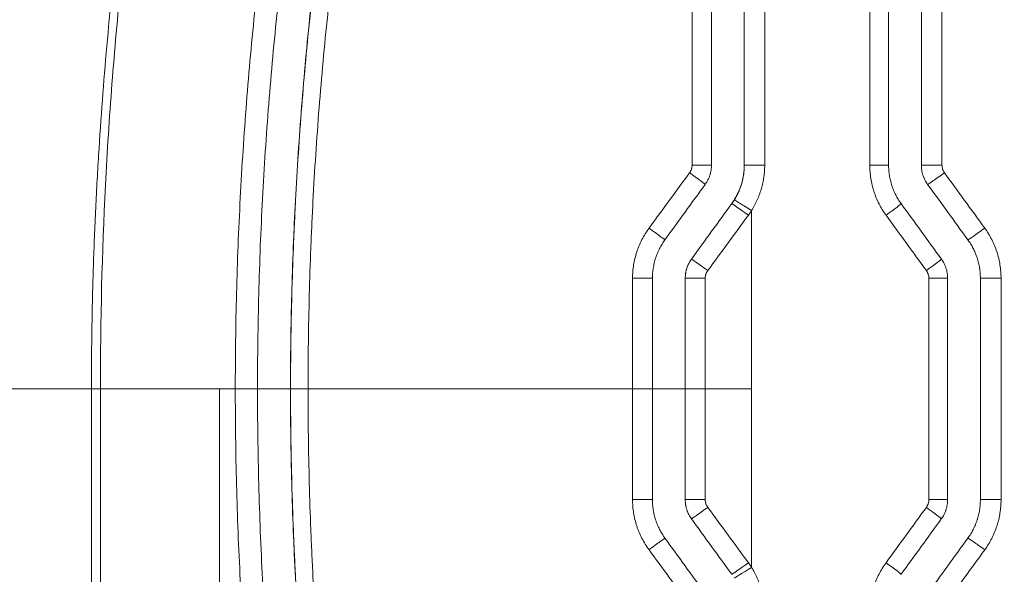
# Model space of a CAD drawing. Header units: millimetres. Extents: x 0 to 594, y 0 to 420.
# Tile 85 of 256: x 167.13 to 174.63, y 329.41 to 333.64. Entities that reach past the tile are written whole.
import ezdxf

# ---------------------------------------------------------------- set-up
doc = ezdxf.new("R2010")
doc.units = ezdxf.units.MM
doc.layers.add('1', color=7, linetype='Continuous', true_color=0xffffff)
doc.styles.add('Arial Unicode MS', font='txt')
doc.dimstyles.get("Standard").update_dxf_attribs({"dimtxt": 0.18, "dimasz": 0.18, "dimexe": 0.18, "dimexo": 0.0625, "dimgap": 0.09, "dimtad": 0, "dimtih": 1, "dimtoh": 1, "dimdec": 4, "dimzin": 0, "dimdsep": 46, "dimtxsty": 'Standard', "dimcen": 0.09, "dimadec": 0, "dimazin": 0, "dimtfac": 1, "dimtdec": 4, "dimtofl": 0, "dimtmove": 0, "dimatfit": 3, "dimfxl": 0, "dimtolj": 1, "dimtzin": 0, "dimarcsym": 0})

# ---------------------------------------------------------------- blocks, each defined once
blk = doc.blocks.new('_U7')
at = {"layer": '1', "color": 18, "lineweight": 13}
for p, q in [((142.2461, 334.5207), (158.2372, 334.5207)), ((156.2372, 334.5207), (156.2372, 246.0979)), ((142.2461, 295.1279), (158.2372, 295.1279)), ((156.2372, 246.0979), (161.2372, 246.0979))]:
    blk.add_line(p, q, dxfattribs=at)
at = {"layer": '1', "color": 18}
for points in [[(156.2372, 334.5207), (157.175, 331.0207), (155.2994, 331.0207)], [(156.2372, 295.1279), (155.2994, 298.6279), (157.175, 298.6279)]]:
    blk.add_solid(points, dxfattribs=at)
at = {"layer": '1', "color": 18, "linetype": 'Continuous', "lineweight": 13, "char_height": 2.5, "attachment_point": 7, "line_spacing_factor": 1.047437, "style": 'Arial Unicode MS'}
for s, insert in [('\\fArial Unicode MS|b0|i0;\\W1.0000;0.8', (162.8697, 244.2152)), ('\\fArial Unicode MS|b0|i0;\\W1.0000;CTRS', (169.9747, 244.2152)), ('\\fArial Unicode MS|b0|i0;\\W1.0000;FWD LIFTING POINTS ', (162.8697, 239.1709))]:
    blk.add_mtext(s, dxfattribs=dict(at, insert=insert))

msp = doc.modelspace()

# ---------------------------------------------------------------- linework, layer by layer
at = {"layer": '1', "color": 155, "linetype": 'Continuous', "lineweight": 13}
for p, q in [((172.6458, 332.5312), (172.6458, 334.2162)), ((172.8011, 334.2162), (172.8011, 332.5312)), ((173.6016, 332.5312), (173.6016, 334.2162)), ((174.1518, 334.2162), (174.1518, 332.5312)), ((172.6458, 332.5312), (172.6458, 332.5312)), ((172.6458, 332.5312), (172.8011, 332.5312)), ((173.7451, 332.5312), (173.6016, 332.5312)), ((173.9948, 332.5312), (174.1518, 332.5312)), ((172.5504, 332.2373), (172.5504, 332.2373)), ((172.2437, 331.815), (172.2437, 331.815)), ((172.1959, 331.6681), (172.196, 331.6681)), ((174.1947, 331.6681), (174.0518, 331.6681)), ((174.0518, 329.9805), (174.0518, 331.6681)), ((174.4443, 331.6681), (174.6019, 331.6681)), ((174.6019, 331.6681), (174.6019, 329.9805)), ((167.6712, 312.7243), (167.6712, 330.8243)), ((167.7403, 312.7243), (167.7403, 330.8243)), ((172.196, 329.9805), (172.1959, 329.9805)), ((174.0518, 329.9805), (174.1947, 329.9805)), ((174.6019, 329.9805), (174.4443, 329.9805)), ((172.2437, 329.8336), (172.2437, 329.8336))]:
    msp.add_line(p, q, dxfattribs=at)
at = {"layer": '1', "color": 155, "linetype": 'Continuous', "lineweight": 18}
for p, q in [((173.7451, 332.5312), (173.7451, 334.2162)), ((173.9948, 334.2162), (173.9948, 332.5312)), ((174.1947, 329.9805), (174.1947, 331.6681)), ((174.4443, 331.6681), (174.4443, 329.9805)), ((168.6471, 329.0511), (168.6471, 330.8243))]:
    msp.add_line(p, q, dxfattribs=at)
at = {"layer": '1', "color": 155, "linetype": 'Continuous', "lineweight": 13}
for centre, major_axis, ratio, start_param, end_param in [((172.2459, 332.5312), (0.15, 0), 0.000318, 4.72565, 6.299917), ((172.2268, 332.4724), (0.1213, -0.0882), 0.006954, 6.270835, 7.843815), ((174.1637, 332.4724), (-0.1214, -0.0881), 0.028403, 0.038667, 1.609913), ((172.6958, 332.1847), (-0.1269, 0.0799), 0.018599, 4.682849, 6.253646), ((172.6717, 332.1491), (-0.1214, 0.0881), 0.019768, 4.68517, 6.254942), ((173.7192, 332.1491), (0.1214, 0.0881), 0.026014, 4.748212, 6.311433), ((168.776, 333.5922), (110.6152, -152.0662), 0.016777, 1.546327, 1.549104), ((171.92, 332.0502), (0.1213, -0.0882), 0.002034, 4.711207, 6.284062), ((174.4701, 332.0502), (-0.1214, -0.0881), 0.030051, 0.040938, 1.612183), ((172.365, 331.7269), (-0.1214, 0.0882), 0.010259, 4.697821, 6.254946), ((174.0256, 331.7269), (0.1214, 0.0881), 0.027661, 4.750482, 6.311434), ((171.7958, 331.6681), (0.15, 0), 0.001389, 4.704003, 6.278093), ((172.3459, 331.6681), (-0.15, 0), 0.000298, 0.034907, 1.587595), ((171.7958, 329.9805), (-0.15, 0), 0.001389, 3.146685, 4.720775), ((172.3459, 329.9805), (0.15, 0), 0.000298, 1.553998, 3.106686), ((172.365, 329.9218), (0.1214, 0.0882), 0.010259, 3.169832, 4.726956), ((168.9953, 328.1278), (-108.2098, -148.7647), 0.016413, 1.591955, 1.594793), ((174.0256, 329.9218), (-0.1214, 0.0881), 0.027661, 3.113344, 4.674296), ((171.92, 329.5985), (-0.1213, -0.0882), 0.002034, 3.140716, 4.713571), ((174.4701, 329.5985), (0.1214, -0.0881), 0.030051, 1.529409, 3.100655), ((172.6717, 329.4995), (0.1214, 0.0881), 0.019768, 3.169836, 4.739608), ((173.7192, 329.4995), (-0.1214, 0.0881), 0.026014, 3.113345, 4.676566), ((172.6958, 329.4639), (-0.1269, -0.0799), 0.018599, 0.02954, 1.600336)]:
    msp.add_ellipse(centre, major_axis=major_axis, ratio=ratio, start_param=start_param, end_param=end_param, dxfattribs=at)
at = {"layer": '1', "color": 155, "linetype": 'Continuous', "lineweight": 18}
for centre, major_axis, ratio, start_param, end_param in [((168.9112, 334.2267), (109.0096, -150.0679), 0.016549, 1.543685, 1.546498), ((169.1376, 333.6032), (107.8163, -148.4276), 0.016369, 1.54686, 1.549705), ((168.9599, 327.9893), (-109.79, -151.1404), 0.016667, 1.592311, 1.595105), ((168.6906, 327.3363), (-111.2669, -153.1697), 0.016891, 1.595653, 1.59841)]:
    msp.add_ellipse(centre, major_axis=major_axis, ratio=ratio, start_param=start_param, end_param=end_param, dxfattribs=at)
at = {"layer": '1', "color": 155, "linetype": 'Continuous', "lineweight": 13}
for points, knots in [([(167.1826, 337.2244), (167.071, 336.7013), (166.9235, 335.9096), (166.7876, 334.9774), (166.7372, 334.5764), (166.7054, 334.3088), (166.6904, 334.1748), (166.6198, 333.5045), (166.5669, 332.8321), (166.5361, 332.1617), (166.5256, 331.8937), (166.5212, 331.7599), (166.5107, 331.3587), (166.5072, 331.0916), (166.5072, 330.8243)], [0, 0, 0, 0, 0.25, 0.375, 0.4375, 0.4375, 0.5, 0.5, 0.75, 0.8125, 0.8125, 0.875, 0.875, 1, 1, 1, 1]), ([(167.6712, 330.8243), (167.6713, 330.9793), (167.6739, 331.286), (167.6811, 331.5864), (167.6904, 331.8834), (167.6962, 332.0302), (167.7096, 332.3206), (167.7174, 332.4641), (167.7434, 332.8895), (167.7645, 333.1665), (167.8131, 333.707), (167.8407, 333.9706), (167.9011, 334.4844), (167.967, 334.985), (168.0791, 335.6963), (168.2016, 336.3682), (168.2886, 336.7902), (168.3329, 336.9948)], [0, 0, 0, 0, 0.0625, 0.125, 0.125, 0.1875, 0.1875, 0.25, 0.25, 0.375, 0.375, 0.5, 0.5, 0.625, 0.75, 0.875, 1, 1, 1, 1]), ([(168.3805, 336.9846), (168.2731, 336.4774), (168.1791, 335.9686), (168.0182, 334.9478), (167.9512, 334.4358), (167.8712, 333.6655), (167.8363, 333.2797), (167.809, 332.8931), (167.7925, 332.6352), (167.7851, 332.5061), (167.7523, 331.8603), (167.7396, 331.3423), (167.7403, 330.8243)], [0, 0, 0, 0, 0.25, 0.25, 0.5, 0.5, 0.625, 0.6875, 0.6875, 0.75, 0.75, 1, 1, 1, 1]), ([(168.7678, 330.8243), (168.7678, 331.0673), (168.7709, 331.3101), (168.7835, 331.7955), (168.793, 332.038), (168.8182, 332.5226), (168.834, 332.7648), (168.8718, 333.2488), (168.8939, 333.4906), (168.9254, 333.7927), (168.9319, 333.8531), (168.9453, 333.9739), (168.9661, 334.155), (168.9885, 334.3358), (169.0358, 334.6971), (169.0705, 334.9376), (169.1178, 335.2376), (169.1274, 335.2976), (169.1471, 335.4174), (169.1772, 335.5971), (169.2091, 335.7765), (169.2752, 336.1348), (169.3223, 336.3731), (169.3726, 336.6109)], [0, 0, 0, 0, 0.125, 0.125, 0.25, 0.25, 0.375, 0.375, 0.5, 0.5, 0.53125, 0.53125, 0.5625, 0.625, 0.625, 0.75, 0.75, 0.78125, 0.78125, 0.8125, 0.875, 0.875, 1, 1, 1, 1]), ([(169.1889, 330.8243), (169.189, 331.064), (169.1922, 331.3036), (169.2016, 331.663), (169.2056, 331.7827), (169.2127, 331.9624), (169.2152, 332.0222), (169.2208, 332.1419), (169.2355, 332.441), (169.2551, 332.7395), (169.2927, 333.2163), (169.3146, 333.4543), (169.3646, 333.9295), (169.3927, 334.1667), (169.455, 334.6404), (169.5235, 335.1132), (169.6044, 335.5845), (169.6916, 336.055), (169.7382, 336.2899), (169.788, 336.5243)], [0, 0, 0, 0, 0.125, 0.125, 0.1875, 0.1875, 0.21875, 0.21875, 0.25, 0.375, 0.375, 0.5, 0.5, 0.625, 0.625, 0.75, 0.875, 0.875, 1, 1, 1, 1]), ([(169.9172, 336.4954), (169.8677, 336.2621), (169.8213, 336.0285), (169.7347, 335.5603), (169.6945, 335.3259), (169.6202, 334.8562), (169.5862, 334.621), (169.5242, 334.1497), (169.4963, 333.9137), (169.4467, 333.4409), (169.425, 333.2041), (169.3876, 332.7298), (169.3721, 332.4922), (169.3565, 332.1947), (169.3535, 332.1352), (169.3481, 332.0161), (169.3455, 331.9566), (169.3385, 331.7779), (169.3346, 331.6587), (169.3252, 331.3012), (169.3221, 331.0628), (169.3221, 330.8243)], [0, 0, 0, 0, 0.125, 0.125, 0.25, 0.25, 0.375, 0.375, 0.5, 0.5, 0.625, 0.625, 0.75, 0.75, 0.78125, 0.78125, 0.8125, 0.8125, 0.875, 0.875, 1, 1, 1, 1]), ([(172.2287, 332.4723), (172.2303, 332.4745), (172.2317, 332.4766), (172.2345, 332.4811), (172.2357, 332.4834), (172.2393, 332.4903), (172.2413, 332.4951), (172.2434, 332.5014), (172.2438, 332.5026), (172.2445, 332.5052), (172.2455, 332.509), (172.2463, 332.5128), (172.2475, 332.5206), (172.2479, 332.5258), (172.2479, 332.5311)], [0, 0, 0, 0, 0.125, 0.125, 0.25, 0.25, 0.5, 0.5, 0.5625, 0.5625, 0.625, 0.75, 0.75, 1, 1, 1, 1]), ([(172.569, 332.2647), (172.5753, 332.2747), (172.5871, 332.295), (172.6026, 332.3266), (172.6114, 332.3483), (172.6164, 332.3622), (172.6174, 332.3649), (172.6194, 332.3705), (172.6222, 332.3789), (172.6248, 332.3873), (172.6296, 332.4042), (172.6353, 332.4268), (172.6413, 332.4611), (172.6438, 332.4843), (172.6454, 332.5076), (172.6458, 332.5194), (172.6458, 332.5312)], [0, 0, 0, 0, 0.125, 0.25, 0.375, 0.375, 0.40625, 0.40625, 0.4375, 0.5, 0.5, 0.625, 0.75, 0.875, 0.875, 1, 1, 1, 1]), ([(172.8011, 332.5312), (172.8011, 332.5158), (172.8006, 332.5006), (172.7984, 332.4703), (172.7952, 332.4401), (172.7873, 332.3955), (172.78, 332.366), (172.7737, 332.3441), (172.7703, 332.3332), (172.7666, 332.3223), (172.7641, 332.3151), (172.7629, 332.3114), (172.7563, 332.2935), (172.7448, 332.2652), (172.7246, 332.2241), (172.7092, 332.1977), (172.7011, 332.1847)], [0, 0, 0, 0, 0.125, 0.125, 0.25, 0.375, 0.5, 0.5, 0.5625, 0.59375, 0.59375, 0.625, 0.625, 0.75, 0.875, 1, 1, 1, 1]), ([(173.7258, 332.1491), (173.7157, 332.163), (173.7062, 332.1772), (173.6885, 332.2061), (173.6719, 332.2357), (173.6578, 332.2664), (173.6448, 332.2977), (173.6388, 332.3137), (173.6322, 332.334), (173.6309, 332.3381), (173.6284, 332.3463), (173.6272, 332.3504), (173.6237, 332.3628), (173.6216, 332.371), (173.6156, 332.3959), (173.609, 332.4292), (173.605, 332.463), (173.6023, 332.4969), (173.6016, 332.514), (173.6016, 332.5312)], [0, 0, 0, 0, 0.125, 0.125, 0.25, 0.375, 0.375, 0.5, 0.5, 0.53125, 0.53125, 0.5625, 0.5625, 0.625, 0.625, 0.75, 0.875, 0.875, 1, 1, 1, 1]), ([(174.1518, 332.5312), (174.1518, 332.5259), (174.1522, 332.5207), (174.1539, 332.5104), (174.1551, 332.5053), (174.1571, 332.499), (174.1575, 332.4978), (174.1584, 332.4953), (174.1599, 332.4916), (174.1615, 332.4881), (174.1651, 332.4811), (174.1678, 332.4766), (174.1709, 332.4724)], [0, 0, 0, 0, 0.25, 0.25, 0.5, 0.5, 0.5625, 0.5625, 0.625, 0.75, 0.75, 1, 1, 1, 1]), ([(172.7011, 332.1847), (172.7011, 332.1271), (172.7011, 331.6736), (172.7011, 331.2202), (172.7011, 330.8243)], [0, 0, 0, 0, 0.127109, 1, 1, 1, 1]), ([(171.7945, 331.6679), (171.7945, 331.6722), (171.7946, 331.6765), (171.7947, 331.685), (171.7951, 331.6979), (171.7959, 331.7106), (171.7979, 331.7361), (171.802, 331.7697), (171.8086, 331.8029), (171.8166, 331.8359), (171.8212, 331.8523), (171.8279, 331.8726), (171.8293, 331.8767), (171.8321, 331.8848), (171.8336, 331.8888), (171.838, 331.9009), (171.8412, 331.9089), (171.851, 331.9325), (171.8654, 331.9634), (171.8821, 331.993), (171.9, 332.022), (171.9095, 332.0362), (171.9197, 332.05)], [0, 0, 0, 0, 0.03125, 0.03125, 0.0625, 0.125, 0.125, 0.25, 0.375, 0.375, 0.5, 0.5, 0.53125, 0.53125, 0.5625, 0.5625, 0.625, 0.625, 0.75, 0.875, 0.875, 1, 1, 1, 1]), ([(174.4777, 332.0502), (174.4878, 332.0363), (174.4973, 332.0221), (174.515, 331.9931), (174.5316, 331.9636), (174.5458, 331.9328), (174.5588, 331.9015), (174.5647, 331.8856), (174.5713, 331.8652), (174.5726, 331.8611), (174.5751, 331.8529), (174.5763, 331.8488), (174.5798, 331.8365), (174.5819, 331.8282), (174.5879, 331.8033), (174.5945, 331.77), (174.5985, 331.7363), (174.6012, 331.7023), (174.6019, 331.6853), (174.6019, 331.6681)], [0, 0, 0, 0, 0.125, 0.125, 0.25, 0.375, 0.375, 0.5, 0.5, 0.53125, 0.53125, 0.5625, 0.5625, 0.625, 0.625, 0.75, 0.875, 0.875, 1, 1, 1, 1]), ([(172.196, 331.6681), (172.196, 331.6813), (172.197, 331.6943), (172.2001, 331.7137), (172.2014, 331.7201), (172.2037, 331.7297), (172.2045, 331.7328), (172.2063, 331.7392), (172.2073, 331.7423), (172.2124, 331.758), (172.2174, 331.77), (172.2292, 331.7932), (172.236, 331.8044), (172.2437, 331.815)], [0, 0, 0, 0, 0.25, 0.25, 0.375, 0.375, 0.4375, 0.4375, 0.5, 0.5, 0.75, 0.75, 1, 1, 1, 1]), ([(172.3677, 331.7268), (172.3646, 331.7226), (172.3591, 331.7137), (172.355, 331.704), (172.353, 331.6978), (172.3526, 331.6965), (172.3519, 331.694), (172.3509, 331.6902), (172.3501, 331.6863), (172.3489, 331.6786), (172.3484, 331.6733), (172.3484, 331.668)], [0, 0, 0, 0, 0.25, 0.5, 0.5, 0.5625, 0.5625, 0.625, 0.75, 0.75, 1, 1, 1, 1]), ([(174.0518, 331.6681), (174.0518, 331.6734), (174.0514, 331.6786), (174.0497, 331.6889), (174.0485, 331.6939), (174.0465, 331.7002), (174.0461, 331.7014), (174.0452, 331.7039), (174.0437, 331.7076), (174.0421, 331.7111), (174.0385, 331.7181), (174.0358, 331.7226), (174.0327, 331.7269)], [0, 0, 0, 0, 0.25, 0.25, 0.5, 0.5, 0.5625, 0.5625, 0.625, 0.75, 0.75, 1, 1, 1, 1]), ([(166.5072, 330.8243), (166.5479, 330.8243), (166.5897, 330.8243), (166.6756, 330.8243), (166.7196, 330.8243), (166.8097, 330.8243), (166.8558, 330.8243), (166.95, 330.8243), (166.998, 330.8243), (167.0958, 330.8243), (167.1457, 330.8243), (167.2469, 330.8243), (167.2983, 330.8243), (167.4026, 330.8243), (167.4554, 330.8243), (167.5624, 330.8243), (167.6165, 330.8243), (167.6712, 330.8243)], [0, 0, 0, 0, 0.125, 0.125, 0.25, 0.25, 0.375, 0.375, 0.5, 0.5, 0.625, 0.625, 0.75, 0.75, 0.875, 0.875, 1, 1, 1, 1]), ([(169.3726, 325.0378), (169.3223, 325.2755), (169.2752, 325.5138), (169.2091, 325.8721), (169.1772, 326.0515), (169.1471, 326.2312), (169.1274, 326.3511), (169.1178, 326.4111), (169.0705, 326.7111), (169.0358, 326.9515), (168.9885, 327.3129), (168.9661, 327.4937), (168.9453, 327.6748), (168.9319, 327.7955), (168.9254, 327.8559), (168.8939, 328.158), (168.8718, 328.3998), (168.834, 328.8838), (168.8182, 329.126), (168.793, 329.6107), (168.7835, 329.8532), (168.7709, 330.3385), (168.7678, 330.5813), (168.7678, 330.8243)], [0, 0, 0, 0, 0.125, 0.125, 0.1875, 0.21875, 0.21875, 0.25, 0.25, 0.375, 0.375, 0.4375, 0.46875, 0.46875, 0.5, 0.5, 0.625, 0.625, 0.75, 0.75, 0.875, 0.875, 1, 1, 1, 1]), ([(169.788, 325.1243), (169.7382, 325.3588), (169.6916, 325.5936), (169.6044, 326.0641), (169.5235, 326.5354), (169.455, 327.0083), (169.3927, 327.4819), (169.3646, 327.7191), (169.3146, 328.1944), (169.2927, 328.4324), (169.2551, 328.9091), (169.2355, 329.2076), (169.2208, 329.5067), (169.2152, 329.6264), (169.2127, 329.6863), (169.2056, 329.8659), (169.2016, 329.9857), (169.1922, 330.345), (169.189, 330.5846), (169.1889, 330.8243)], [0, 0, 0, 0, 0.125, 0.125, 0.25, 0.375, 0.375, 0.5, 0.5, 0.625, 0.625, 0.75, 0.78125, 0.78125, 0.8125, 0.8125, 0.875, 0.875, 1, 1, 1, 1]), ([(169.3221, 330.8243), (169.3221, 330.5858), (169.3252, 330.3474), (169.3346, 329.9899), (169.3385, 329.8708), (169.3455, 329.6921), (169.3481, 329.6325), (169.3535, 329.5134), (169.3565, 329.4539), (169.3721, 329.1565), (169.3876, 328.9189), (169.425, 328.4445), (169.4467, 328.2077), (169.4963, 327.7349), (169.5242, 327.4989), (169.5862, 327.0277), (169.6202, 326.7924), (169.6945, 326.3227), (169.7347, 326.0883), (169.8213, 325.6202), (169.8677, 325.3865), (169.9172, 325.1532)], [0, 0, 0, 0, 0.125, 0.125, 0.1875, 0.1875, 0.21875, 0.21875, 0.25, 0.25, 0.375, 0.375, 0.5, 0.5, 0.625, 0.625, 0.75, 0.75, 0.875, 0.875, 1, 1, 1, 1]), ([(172.7011, 330.8243), (172.7011, 330.4285), (172.7011, 329.975), (172.7011, 329.5215), (172.7011, 329.4639)], [0, 0, 0, 0, 0.872891, 1, 1, 1, 1]), ([(171.9197, 329.5986), (171.9095, 329.6125), (171.9, 329.6266), (171.8821, 329.6556), (171.8654, 329.6853), (171.851, 329.7161), (171.8412, 329.7398), (171.838, 329.7477), (171.8336, 329.7598), (171.8321, 329.7638), (171.8293, 329.7719), (171.8279, 329.776), (171.8212, 329.7963), (171.8166, 329.8127), (171.8086, 329.8457), (171.802, 329.8789), (171.7979, 329.9126), (171.7959, 329.938), (171.7951, 329.9508), (171.7947, 329.9636), (171.7946, 329.9722), (171.7945, 329.9765), (171.7945, 329.9808)], [0, 0, 0, 0, 0.125, 0.125, 0.25, 0.375, 0.375, 0.4375, 0.4375, 0.46875, 0.46875, 0.5, 0.5, 0.625, 0.625, 0.75, 0.875, 0.875, 0.9375, 0.96875, 0.96875, 1, 1, 1, 1]), ([(172.2437, 329.8336), (172.236, 329.8443), (172.2292, 329.8554), (172.2174, 329.8786), (172.2124, 329.8907), (172.2073, 329.9063), (172.2063, 329.9095), (172.2045, 329.9158), (172.2037, 329.919), (172.2014, 329.9285), (172.2001, 329.9349), (172.197, 329.9543), (172.196, 329.9673), (172.196, 329.9805)], [0, 0, 0, 0, 0.25, 0.25, 0.5, 0.5, 0.5625, 0.5625, 0.625, 0.625, 0.75, 0.75, 1, 1, 1, 1]), ([(172.3484, 329.9806), (172.3484, 329.9753), (172.3489, 329.9701), (172.3501, 329.9623), (172.3509, 329.9585), (172.3519, 329.9547), (172.3526, 329.9521), (172.353, 329.9509), (172.355, 329.9446), (172.3591, 329.935), (172.3646, 329.9261), (172.3677, 329.9218)], [0, 0, 0, 0, 0.25, 0.25, 0.375, 0.4375, 0.4375, 0.5, 0.5, 0.75, 1, 1, 1, 1]), ([(174.0327, 329.9218), (174.0358, 329.926), (174.0385, 329.9305), (174.0421, 329.9375), (174.0437, 329.9411), (174.0452, 329.9447), (174.0461, 329.9472), (174.0465, 329.9484), (174.0485, 329.9547), (174.0497, 329.9598), (174.0514, 329.9701), (174.0518, 329.9753), (174.0518, 329.9805)], [0, 0, 0, 0, 0.25, 0.25, 0.375, 0.4375, 0.4375, 0.5, 0.5, 0.75, 0.75, 1, 1, 1, 1]), ([(174.6019, 329.9805), (174.6019, 329.9634), (174.6012, 329.9463), (174.5985, 329.9124), (174.5945, 329.8786), (174.5879, 329.8453), (174.5819, 329.8204), (174.5798, 329.8122), (174.5763, 329.7998), (174.5751, 329.7957), (174.5726, 329.7875), (174.5713, 329.7834), (174.5647, 329.7631), (174.5588, 329.7471), (174.5458, 329.7158), (174.5316, 329.6851), (174.515, 329.6555), (174.4973, 329.6265), (174.4878, 329.6124), (174.4777, 329.5985)], [0, 0, 0, 0, 0.125, 0.125, 0.25, 0.375, 0.375, 0.4375, 0.4375, 0.46875, 0.46875, 0.5, 0.5, 0.625, 0.625, 0.75, 0.875, 0.875, 1, 1, 1, 1]), ([(173.6016, 329.1175), (173.6016, 329.1347), (173.6023, 329.1517), (173.605, 329.1856), (173.609, 329.2194), (173.6156, 329.2527), (173.6216, 329.2776), (173.6237, 329.2859), (173.6272, 329.2982), (173.6284, 329.3024), (173.6309, 329.3106), (173.6322, 329.3146), (173.6388, 329.335), (173.6448, 329.3509), (173.6578, 329.3822), (173.6719, 329.413), (173.6885, 329.4425), (173.7062, 329.4715), (173.7157, 329.4857), (173.7258, 329.4995)], [0, 0, 0, 0, 0.125, 0.125, 0.25, 0.375, 0.375, 0.4375, 0.4375, 0.46875, 0.46875, 0.5, 0.5, 0.625, 0.625, 0.75, 0.875, 0.875, 1, 1, 1, 1]), ([(172.7011, 329.4639), (172.7092, 329.4509), (172.7246, 329.4245), (172.7448, 329.3835), (172.7563, 329.3552), (172.7629, 329.3372), (172.7641, 329.3336), (172.7666, 329.3263), (172.7703, 329.3155), (172.7737, 329.3045), (172.78, 329.2826), (172.7873, 329.2532), (172.7952, 329.2085), (172.7984, 329.1784), (172.8006, 329.1481), (172.8011, 329.1328), (172.8011, 329.1175)], [0, 0, 0, 0, 0.125, 0.25, 0.375, 0.375, 0.40625, 0.40625, 0.4375, 0.5, 0.5, 0.625, 0.75, 0.875, 0.875, 1, 1, 1, 1])]:
    msp.add_open_spline(points, degree=3, knots=knots, dxfattribs=at)
at = {"layer": '1', "color": 155, "linetype": 'Continuous', "lineweight": 18}
for points, knots in [([(169.5413, 336.5761), (169.4909, 336.3391), (169.3966, 335.8644), (169.315, 335.3884), (169.2396, 334.9117), (169.1704, 334.4344), (169.1138, 333.9557), (169.0635, 333.4764), (169.0414, 333.2364), (169.0036, 332.7558), (168.9878, 332.5151), (168.9624, 332.0332), (168.9529, 331.7919), (168.9402, 331.3086), (168.9369, 331.0666), (168.9369, 330.8243)], [0, 0, 0, 0, 0.125, 0.25, 0.25, 0.375, 0.5, 0.5, 0.625, 0.625, 0.75, 0.75, 0.875, 0.875, 1, 1, 1, 1]), ([(169.1881, 330.8243), (169.1882, 331.0644), (169.1946, 331.544), (169.2135, 332.0223), (169.2386, 332.4999), (169.2699, 332.9769), (169.3136, 333.4525), (169.3635, 333.9275), (169.3916, 334.1647), (169.4539, 334.6384), (169.4882, 334.8749), (169.5629, 335.3473), (169.6034, 335.5832), (169.6906, 336.0542), (169.7373, 336.2894), (169.7872, 336.5243)], [0, 0, 0, 0, 0.125, 0.25, 0.25, 0.375, 0.5, 0.5, 0.625, 0.625, 0.75, 0.75, 0.875, 0.875, 1, 1, 1, 1]), ([(172.3482, 332.3842), (172.3559, 332.3949), (172.3628, 332.406), (172.3746, 332.4292), (172.3796, 332.4413), (172.3847, 332.4569), (172.3856, 332.4601), (172.3874, 332.4664), (172.3882, 332.4696), (172.3905, 332.4791), (172.3918, 332.4855), (172.3949, 332.5049), (172.3959, 332.5179), (172.3959, 332.5312)], [0, 0, 0, 0, 0.25, 0.25, 0.5, 0.5, 0.5625, 0.5625, 0.625, 0.625, 0.75, 0.75, 1, 1, 1, 1]), ([(172.6458, 332.5312), (172.6458, 332.5179), (172.6453, 332.5048), (172.6433, 332.4788), (172.6402, 332.4529), (172.6351, 332.4274), (172.6291, 332.402), (172.6255, 332.3894), (172.6205, 332.3738), (172.6194, 332.3706), (172.6173, 332.3644), (172.6161, 332.3613), (172.6127, 332.352), (172.6103, 332.3459), (172.6028, 332.3277), (172.5919, 332.304), (172.5791, 332.2812), (172.5654, 332.2589), (172.5582, 332.2479), (172.5504, 332.2373)], [0, 0, 0, 0, 0.125, 0.125, 0.25, 0.375, 0.375, 0.5, 0.5, 0.53125, 0.53125, 0.5625, 0.5625, 0.625, 0.625, 0.75, 0.875, 0.875, 1, 1, 1, 1]), ([(173.745, 332.5312), (173.745, 332.5179), (173.7456, 332.5048), (173.7476, 332.4787), (173.7507, 332.4528), (173.7558, 332.4271), (173.7604, 332.408), (173.7621, 332.4016), (173.7647, 332.3921), (173.7657, 332.389), (173.7676, 332.3827), (173.7686, 332.3795), (173.7736, 332.3639), (173.7782, 332.3516), (173.7882, 332.3275), (173.7991, 332.3039), (173.8118, 332.2811), (173.8254, 332.2589), (173.8327, 332.2479), (173.8404, 332.2373)], [0, 0, 0, 0, 0.125, 0.125, 0.25, 0.375, 0.375, 0.4375, 0.4375, 0.46875, 0.46875, 0.5, 0.5, 0.625, 0.625, 0.75, 0.875, 0.875, 1, 1, 1, 1]), ([(173.9948, 332.5312), (173.9948, 332.5179), (173.9958, 332.5049), (173.9999, 332.4792), (174.0029, 332.4665), (174.008, 332.4509), (174.009, 332.4478), (174.0113, 332.4416), (174.0125, 332.4385), (174.0163, 332.4294), (174.019, 332.4235), (174.0279, 332.4061), (174.0347, 332.3949), (174.0425, 332.3842)], [0, 0, 0, 0, 0.25, 0.25, 0.5, 0.5, 0.5625, 0.5625, 0.625, 0.625, 0.75, 0.75, 1, 1, 1, 1]), ([(171.9458, 331.6681), (171.9458, 331.6813), (171.9463, 331.6944), (171.9484, 331.7205), (171.9514, 331.7463), (171.9565, 331.7719), (171.9626, 331.7972), (171.9661, 331.8098), (171.9712, 331.8255), (171.9723, 331.8286), (171.9744, 331.8348), (171.9755, 331.8379), (171.9789, 331.8472), (171.9813, 331.8533), (171.9889, 331.8715), (171.9998, 331.8953), (172.0126, 331.9181), (172.0263, 331.9404), (172.0336, 331.9513), (172.0413, 331.962)], [0, 0, 0, 0, 0.125, 0.125, 0.25, 0.375, 0.375, 0.5, 0.5, 0.53125, 0.53125, 0.5625, 0.5625, 0.625, 0.625, 0.75, 0.875, 0.875, 1, 1, 1, 1]), ([(174.3489, 331.962), (174.3566, 331.9513), (174.3639, 331.9404), (174.3775, 331.9181), (174.3903, 331.8954), (174.4012, 331.8717), (174.4111, 331.8476), (174.4157, 331.8354), (174.4208, 331.8197), (174.4217, 331.8166), (174.4237, 331.8103), (174.4246, 331.8071), (174.4273, 331.7976), (174.4289, 331.7912), (174.4335, 331.7721), (174.4386, 331.7465), (174.4417, 331.7205), (174.4437, 331.6944), (174.4443, 331.6813), (174.4443, 331.6681)], [0, 0, 0, 0, 0.125, 0.125, 0.25, 0.375, 0.375, 0.5, 0.5, 0.53125, 0.53125, 0.5625, 0.5625, 0.625, 0.625, 0.75, 0.875, 0.875, 1, 1, 1, 1]), ([(172.2437, 331.815), (172.2359, 331.8044), (172.2291, 331.7932), (172.2173, 331.77), (172.2122, 331.758), (172.2072, 331.7423), (172.2062, 331.7392), (172.2044, 331.7328), (172.2036, 331.7297), (172.2013, 331.7201), (172.2, 331.7137), (172.1969, 331.6943), (172.1959, 331.6813), (172.1959, 331.6681)], [0, 0, 0, 0, 0.25, 0.25, 0.5, 0.5, 0.5625, 0.5625, 0.625, 0.625, 0.75, 0.75, 1, 1, 1, 1]), ([(174.1469, 331.815), (174.1547, 331.8044), (174.1615, 331.7932), (174.1704, 331.7757), (174.1731, 331.7698), (174.1769, 331.7607), (174.1781, 331.7576), (174.1803, 331.7515), (174.1814, 331.7483), (174.1865, 331.7327), (174.1895, 331.72), (174.1936, 331.6943), (174.1946, 331.6813), (174.1946, 331.6681)], [0, 0, 0, 0, 0.25, 0.25, 0.375, 0.375, 0.4375, 0.4375, 0.5, 0.5, 0.75, 0.75, 1, 1, 1, 1]), ([(167.7403, 330.8243), (167.7456, 330.8243), (167.7562, 330.8243), (167.772, 330.8243), (167.7879, 330.8243), (167.8037, 330.8243), (167.8195, 330.8243), (167.8354, 330.8243), (167.8512, 330.8243), (167.867, 330.8243), (167.8828, 330.8243), (167.8986, 330.8243), (167.9144, 330.8243), (167.9302, 330.8243), (167.9459, 330.8243), (167.9617, 330.8243), (167.9775, 330.8243), (167.9932, 330.8243), (168.009, 330.8243), (168.0247, 330.8243), (168.0404, 330.8243), (168.0562, 330.8243), (168.0719, 330.8243), (168.0876, 330.8243), (168.1033, 330.8243), (168.119, 330.8243), (168.1346, 330.8243), (168.1503, 330.8243), (168.166, 330.8243), (168.1816, 330.8243), (168.1973, 330.8243), (168.2129, 330.8243), (168.2285, 330.8243), (168.2442, 330.8243), (168.2598, 330.8243), (168.2754, 330.8243), (168.291, 330.8243), (168.3066, 330.8243), (168.3221, 330.8243), (168.3377, 330.8243), (168.3533, 330.8243), (168.3688, 330.8243), (168.3844, 330.8243), (168.3999, 330.8243), (168.4154, 330.8243), (168.4309, 330.8243), (168.4464, 330.8243), (168.4619, 330.8243), (168.4774, 330.8243), (168.4929, 330.8243), (168.5083, 330.8243), (168.5238, 330.8243), (168.5393, 330.8243), (168.5547, 330.8243), (168.5701, 330.8243), (168.5855, 330.8243), (168.6009, 330.8243), (168.6163, 330.8243), (168.6317, 330.8243), (168.642, 330.8243), (168.6471, 330.8243)], [0, 0, 0, 0, 0.017556, 0.035102, 0.052638, 0.070164, 0.087679, 0.105183, 0.122677, 0.140161, 0.157634, 0.175096, 0.192548, 0.209989, 0.22742, 0.24484, 0.262248, 0.279646, 0.297034, 0.31441, 0.331775, 0.349129, 0.366472, 0.383805, 0.401126, 0.418435, 0.435734, 0.453021, 0.470297, 0.487562, 0.504815, 0.522057, 0.539287, 0.556506, 0.573713, 0.590909, 0.608093, 0.625265, 0.642426, 0.659574, 0.676711, 0.693836, 0.710949, 0.72805, 0.745139, 0.762216, 0.779281, 0.796334, 0.813374, 0.830403, 0.847419, 0.864422, 0.881413, 0.898392, 0.915358, 0.932312, 0.949253, 0.966181, 0.983097, 1, 1, 1, 1]), ([(168.6471, 330.8243), (168.6472, 330.5288), (168.6472, 330.2332), (168.6472, 329.6422), (168.6472, 329.3466), (168.6471, 329.0511)], [0, 0, 0, 0, 0.5, 0.5, 1, 1, 1, 1]), ([(168.7678, 330.8243), (168.7621, 330.8243), (168.7506, 330.8243), (168.7334, 330.8243), (168.7162, 330.8243), (168.6989, 330.8243), (168.6817, 330.8243), (168.6644, 330.8243), (168.6529, 330.8243), (168.6471, 330.8243)], [0, 0, 0, 0, 0.142507, 0.285132, 0.427874, 0.570732, 0.713706, 0.856796, 1, 1, 1, 1]), ([(168.7678, 330.8243), (168.7728, 330.8243), (168.7826, 330.8243), (168.7925, 330.8243), (168.7999, 330.8243), (168.8024, 330.8243), (168.8073, 330.8243), (168.8097, 330.8243), (168.817, 330.8243), (168.8266, 330.8243), (168.8359, 330.8243), (168.8428, 330.8243), (168.8451, 330.8243), (168.8497, 330.8243), (168.8519, 330.8243), (168.8586, 330.8243), (168.8672, 330.8243), (168.8793, 330.8243), (168.8868, 330.8243), (168.8913, 330.8243), (168.8922, 330.8243), (168.894, 330.8243), (168.8966, 330.8243), (168.8991, 330.8243), (168.904, 330.8243), (168.9101, 330.8243), (168.9154, 330.8243), (168.9191, 330.8243), (168.9203, 330.8243), (168.922, 330.8243), (168.9226, 330.8243), (168.9237, 330.8243), (168.9242, 330.8243), (168.9268, 330.8243), (168.9304, 330.8243), (168.9331, 330.8243), (168.9353, 330.8243), (168.9362, 330.8243), (168.9369, 330.8243)], [0, 0, 0, 0, 0.0625, 0.125, 0.125, 0.15625, 0.15625, 0.1875, 0.1875, 0.25, 0.3125, 0.3125, 0.34375, 0.34375, 0.375, 0.375, 0.4375, 0.5, 0.5625, 0.5625, 0.578125, 0.578125, 0.59375, 0.625, 0.625, 0.6875, 0.75, 0.75, 0.78125, 0.78125, 0.796875, 0.796875, 0.8125, 0.8125, 0.875, 0.9375, 0.9375, 1, 1, 1, 1]), ([(168.9369, 330.8243), (168.9369, 330.582), (168.9402, 330.34), (168.9529, 329.8568), (168.9624, 329.6155), (168.9878, 329.1335), (169.0036, 328.8929), (169.0414, 328.4122), (169.0635, 328.1722), (169.1138, 327.6929), (169.1704, 327.2143), (169.2396, 326.7369), (169.315, 326.2602), (169.3966, 325.7842), (169.4909, 325.3095), (169.5413, 325.0725)], [0, 0, 0, 0, 0.125, 0.125, 0.25, 0.25, 0.375, 0.375, 0.5, 0.5, 0.625, 0.75, 0.75, 0.875, 1, 1, 1, 1]), ([(169.7872, 325.1243), (169.7373, 325.3592), (169.6906, 325.5944), (169.6034, 326.0655), (169.5629, 326.3013), (169.4882, 326.7737), (169.4539, 327.0103), (169.3916, 327.484), (169.3635, 327.7211), (169.3136, 328.1961), (169.2699, 328.6718), (169.2386, 329.1487), (169.2135, 329.6264), (169.1946, 330.1046), (169.1882, 330.5842), (169.1881, 330.8243)], [0, 0, 0, 0, 0.125, 0.125, 0.25, 0.25, 0.375, 0.375, 0.5, 0.5, 0.625, 0.75, 0.75, 0.875, 1, 1, 1, 1]), ([(169.1889, 330.8243), (169.189, 330.8243), (169.1891, 330.8243), (169.1895, 330.8243), (169.1897, 330.8243), (169.1906, 330.8243), (169.1913, 330.8243), (169.1941, 330.8243), (169.1968, 330.8243), (169.201, 330.8243), (169.2019, 330.8243), (169.2033, 330.8243), (169.2038, 330.8243), (169.2048, 330.8243), (169.2053, 330.8243), (169.2079, 330.8243), (169.2101, 330.8243), (169.2173, 330.8243), (169.2227, 330.8243), (169.2295, 330.8243), (169.2303, 330.8243), (169.2319, 330.8243), (169.2326, 330.8243), (169.235, 330.8243), (169.2367, 330.8243), (169.2416, 330.8243), (169.245, 330.8243), (169.2557, 330.8243), (169.2632, 330.8243), (169.2732, 330.8243), (169.2752, 330.8243), (169.2793, 330.8243), (169.2813, 330.8243), (169.2875, 330.8243), (169.2917, 330.8243), (169.3044, 330.8243), (169.3131, 330.8243), (169.3221, 330.8243)], [0, 0, 0, 0, 0.03125, 0.03125, 0.0625, 0.0625, 0.125, 0.125, 0.25, 0.25, 0.28125, 0.28125, 0.296875, 0.296875, 0.3125, 0.3125, 0.375, 0.375, 0.5, 0.5, 0.515625, 0.515625, 0.53125, 0.53125, 0.5625, 0.5625, 0.625, 0.625, 0.75, 0.75, 0.78125, 0.78125, 0.8125, 0.8125, 0.875, 0.875, 1, 1, 1, 1]), ([(169.3221, 330.8243), (169.5274, 330.8243), (169.733, 330.8243), (170.1444, 330.8243), (170.3502, 330.8243), (170.6592, 330.8243), (170.7623, 330.8243), (170.9684, 330.8243), (171.0716, 330.8243), (171.2779, 330.8243), (171.3811, 330.8243), (171.5876, 330.8243), (171.6908, 330.8243), (171.7941, 330.8243)], [0, 0, 0, 0, 0.25, 0.25, 0.5, 0.5, 0.625, 0.625, 0.75, 0.75, 0.875, 0.875, 1, 1, 1, 1]), ([(171.7941, 330.8243), (171.7991, 330.8243), (171.809, 330.8243), (171.8188, 330.8243), (171.8261, 330.8243), (171.8285, 330.8243), (171.8333, 330.8243), (171.8357, 330.8243), (171.8427, 330.8243), (171.852, 330.8243), (171.8609, 330.8243), (171.8674, 330.8243), (171.8696, 330.8243), (171.8738, 330.8243), (171.876, 330.8243), (171.8822, 330.8243), (171.8901, 330.8243), (171.9011, 330.8243), (171.9077, 330.8243), (171.9117, 330.8243), (171.9125, 330.8243), (171.914, 330.8243), (171.9163, 330.8243), (171.9184, 330.8243), (171.9226, 330.8243), (171.9277, 330.8243), (171.9319, 330.8243), (171.9348, 330.8243), (171.9357, 330.8243), (171.937, 330.8243), (171.9374, 330.8243), (171.9382, 330.8243), (171.9386, 330.8243), (171.9404, 330.8243), (171.9429, 330.8243), (171.9444, 330.8243), (171.9454, 330.8243), (171.9457, 330.8243), (171.9457, 330.8243)], [0, 0, 0, 0, 0.0625, 0.125, 0.125, 0.15625, 0.15625, 0.1875, 0.1875, 0.25, 0.3125, 0.3125, 0.34375, 0.34375, 0.375, 0.375, 0.4375, 0.5, 0.5625, 0.5625, 0.578125, 0.578125, 0.59375, 0.625, 0.625, 0.6875, 0.75, 0.75, 0.78125, 0.78125, 0.796875, 0.796875, 0.8125, 0.8125, 0.875, 0.9375, 0.9375, 1, 1, 1, 1]), ([(172.196, 330.8243), (172.1962, 330.8243), (172.197, 330.8243), (172.1987, 330.8243), (172.2001, 330.8243), (172.2004, 330.8243), (172.201, 330.8243), (172.202, 330.8243), (172.2031, 330.8243), (172.2054, 330.8243), (172.2089, 330.8243), (172.2133, 330.8243), (172.217, 330.8243), (172.2182, 330.8243), (172.2202, 330.8243), (172.2209, 330.8243), (172.2222, 330.8243), (172.2229, 330.8243), (172.2264, 330.8243), (172.2324, 330.8243), (172.2424, 330.8243), (172.2498, 330.8243), (172.2555, 330.8243), (172.2575, 330.8243), (172.2615, 330.8243), (172.2635, 330.8243), (172.2696, 330.8243), (172.278, 330.8243), (172.2868, 330.8243), (172.2936, 330.8243), (172.2959, 330.8243), (172.3005, 330.8243), (172.3028, 330.8243), (172.3098, 330.8243), (172.3193, 330.8243), (172.3288, 330.8243), (172.3385, 330.8243), (172.3433, 330.8243), (172.3482, 330.8243)], [0, 0, 0, 0, 0.0625, 0.125, 0.125, 0.140625, 0.140625, 0.15625, 0.1875, 0.1875, 0.25, 0.3125, 0.3125, 0.34375, 0.34375, 0.359375, 0.359375, 0.375, 0.375, 0.4375, 0.5, 0.5625, 0.5625, 0.59375, 0.59375, 0.625, 0.625, 0.6875, 0.75, 0.75, 0.78125, 0.78125, 0.8125, 0.8125, 0.875, 0.9375, 0.9375, 1, 1, 1, 1]), ([(172.3482, 330.8243), (172.407, 330.8243), (172.4658, 330.8243), (172.5835, 330.8243), (172.6423, 330.8243), (172.7011, 330.8243)], [0, 0, 0, 0, 0.5, 0.5, 1, 1, 1, 1]), ([(172.0413, 329.6867), (172.0336, 329.6973), (172.0263, 329.7083), (172.0126, 329.7306), (171.9998, 329.7534), (171.9889, 329.7771), (171.9813, 329.7953), (171.9789, 329.8014), (171.9755, 329.8107), (171.9744, 329.8138), (171.9723, 329.82), (171.9712, 329.8232), (171.9661, 329.8388), (171.9626, 329.8514), (171.9565, 329.8768), (171.9514, 329.9023), (171.9484, 329.9282), (171.9463, 329.9542), (171.9458, 329.9673), (171.9458, 329.9805)], [0, 0, 0, 0, 0.125, 0.125, 0.25, 0.375, 0.375, 0.4375, 0.4375, 0.46875, 0.46875, 0.5, 0.5, 0.625, 0.625, 0.75, 0.875, 0.875, 1, 1, 1, 1]), ([(172.1959, 329.9805), (172.1959, 329.9673), (172.1969, 329.9543), (172.2, 329.9349), (172.2013, 329.9285), (172.2036, 329.919), (172.2044, 329.9158), (172.2062, 329.9095), (172.2072, 329.9063), (172.2122, 329.8907), (172.2173, 329.8786), (172.2291, 329.8554), (172.2359, 329.8443), (172.2437, 329.8336)], [0, 0, 0, 0, 0.25, 0.25, 0.375, 0.375, 0.4375, 0.4375, 0.5, 0.5, 0.75, 0.75, 1, 1, 1, 1]), ([(174.1946, 329.9805), (174.1946, 329.9673), (174.1936, 329.9543), (174.1895, 329.9286), (174.1865, 329.9159), (174.1814, 329.9003), (174.1803, 329.8972), (174.1781, 329.891), (174.1769, 329.8879), (174.1731, 329.8788), (174.1704, 329.8729), (174.1615, 329.8554), (174.1547, 329.8443), (174.1469, 329.8336)], [0, 0, 0, 0, 0.25, 0.25, 0.5, 0.5, 0.5625, 0.5625, 0.625, 0.625, 0.75, 0.75, 1, 1, 1, 1]), ([(174.4443, 329.9805), (174.4443, 329.9673), (174.4437, 329.9542), (174.4417, 329.9281), (174.4386, 329.9022), (174.4335, 329.8765), (174.4289, 329.8574), (174.4273, 329.851), (174.4246, 329.8415), (174.4237, 329.8384), (174.4217, 329.8321), (174.4208, 329.8289), (174.4157, 329.8133), (174.4111, 329.801), (174.4012, 329.7769), (174.3903, 329.7533), (174.3775, 329.7305), (174.3639, 329.7082), (174.3566, 329.6973), (174.3489, 329.6867)], [0, 0, 0, 0, 0.125, 0.125, 0.25, 0.375, 0.375, 0.4375, 0.4375, 0.46875, 0.46875, 0.5, 0.5, 0.625, 0.625, 0.75, 0.875, 0.875, 1, 1, 1, 1])]:
    msp.add_open_spline(points, degree=3, knots=knots, dxfattribs=at)
at = {"layer": '1', "color": 155, "linetype": 'Continuous', "lineweight": 13}
for points in [[(172.2479, 332.5311), (172.248, 333.0928), (172.2481, 333.6545), (172.2481, 334.2162)], [(171.9197, 332.05), (172.0227, 332.1908), (172.1257, 332.3316), (172.2287, 332.4723)], [(174.1709, 332.4724), (174.2732, 332.3316), (174.3755, 332.1909), (174.4777, 332.0502)], [(172.5504, 332.2373), (172.5569, 332.2462), (172.5631, 332.2554), (172.569, 332.2647)], [(172.2437, 331.815), (172.346, 331.9558), (172.4482, 332.0965), (172.5504, 332.2373)], [(172.7011, 332.1847), (172.6934, 332.1726), (172.6853, 332.1607), (172.6767, 332.1491)], [(172.6767, 332.1491), (172.5737, 332.0083), (172.4707, 331.8676), (172.3677, 331.7268)], [(171.7941, 330.8243), (171.7943, 331.1055), (171.7944, 331.3867), (171.7945, 331.6679)], [(172.196, 330.8243), (172.196, 331.1056), (172.196, 331.3868), (172.196, 331.6681)], [(172.3484, 331.668), (172.3484, 331.3868), (172.3483, 331.1056), (172.3482, 330.8243)], [(171.7945, 329.9808), (171.7944, 330.2619), (171.7943, 330.5431), (171.7941, 330.8243)], [(172.196, 329.9805), (172.196, 330.2618), (172.196, 330.5431), (172.196, 330.8243)], [(172.3482, 330.8243), (172.3483, 330.5431), (172.3484, 330.2618), (172.3484, 329.9806)], [(172.3677, 329.9218), (172.4707, 329.7811), (172.5737, 329.6403), (172.6767, 329.4995)], [(172.5504, 329.4114), (172.4482, 329.5521), (172.346, 329.6929), (172.2437, 329.8336)], [(172.2287, 329.1763), (172.1257, 329.3171), (172.0227, 329.4578), (171.9197, 329.5986)], [(174.4777, 329.5985), (174.3755, 329.4577), (174.2732, 329.317), (174.1709, 329.1763)], [(172.7011, 329.4639), (172.6934, 329.476), (172.6853, 329.4879), (172.6767, 329.4995)]]:
    msp.add_open_spline(points, degree=3, dxfattribs=at)
at = {"layer": '1', "color": 155, "linetype": 'Continuous', "lineweight": 18}
for points in [[(172.3959, 332.5312), (172.3959, 333.0928), (172.3959, 333.6545), (172.3959, 334.2162)], [(172.6458, 334.2162), (172.6458, 333.6545), (172.6458, 333.0928), (172.6458, 332.5312)], [(172.0413, 331.962), (172.1436, 332.1027), (172.2459, 332.2435), (172.3482, 332.3842)], [(172.5504, 332.2373), (172.4482, 332.0965), (172.3459, 331.9558), (172.2437, 331.815)], [(171.9457, 330.8243), (171.9458, 331.1056), (171.9458, 331.3868), (171.9458, 331.6681)], [(172.1959, 331.6681), (172.1959, 331.3868), (172.1959, 331.1056), (172.1959, 330.8243)], [(167.6712, 330.8243), (167.6929, 330.8243), (167.7162, 330.8243), (167.7403, 330.8243)], [(168.9369, 330.8243), (169.0206, 330.8243), (169.1043, 330.8243), (169.1881, 330.8243)], [(171.9457, 330.8243), (172.0291, 330.8243), (172.1125, 330.8243), (172.1959, 330.8243)], [(171.9458, 329.9805), (171.9458, 330.2618), (171.9458, 330.5431), (171.9457, 330.8243)], [(172.1959, 330.8243), (172.1959, 330.5431), (172.1959, 330.2618), (172.1959, 329.9805)], [(172.2437, 329.8336), (172.3459, 329.6929), (172.4482, 329.5521), (172.5504, 329.4114)], [(172.3482, 329.2644), (172.2459, 329.4052), (172.1436, 329.5459), (172.0413, 329.6867)]]:
    msp.add_open_spline(points, degree=3, dxfattribs=at)

# ---------------------------------------------------------------- dimensions: what is measured, and where the dimension line sits
at = {"layer": '1', "color": 18, "linetype": 'Continuous', "lineweight": 13}
dim = msp.add_linear_dim(base=(156.2372, 295.1279), p1=(142.2461, 334.5207), p2=(142.2461, 295.1279), angle=90, text=' <> \\fArial Unicode MS|b0|i0;\\C18;{\\H1.00x;\\fArial Unicode MS|b0|i0;CTRS\\fArial Unicode MS|b0|i0;}\\C18;\\P\\fArial Unicode MS|b0|i0;\\C18;{\\H1.00x;\\fArial Unicode MS|b0|i0;FWD LIFTING POINTS \\fArial Unicode MS|b0|i0;}\\C18;', dimstyle='Standard', override={"dimtxt": 2.5, "dimasz": 3.5, "dimexe": 2, "dimexo": 0, "dimgap": 1.5, "dimtih": 1, "dimtoh": 1, "dimdec": 1, "dimlfac": 0.02, "dimzin": 8, "dimdsep": 46, "dimlunit": 2, "dimtxsty": 'Arial Unicode MS', "dimsah": 1, "dimse1": 0, "dimse2": 0, "dimsd1": 0, "dimsd2": 0, "dimclrd": 18, "dimclre": 18, "dimclrt": 18, "dimtol": 0, "dimtm": -0.1, "dimtfac": 1.4, "dimtdec": 2, "dimtofl": 1, "dimtmove": 1, "dimtzin": 8, "dimlwd": 13, "dimlwe": 13}, dxfattribs=at)
dim.commit()
dim.dimension.update_dxf_attribs({"geometry": '_U7', "text_midpoint": (181.2385, 243.592), "dimtype": 160})

doc.saveas('drawing.dxf')
